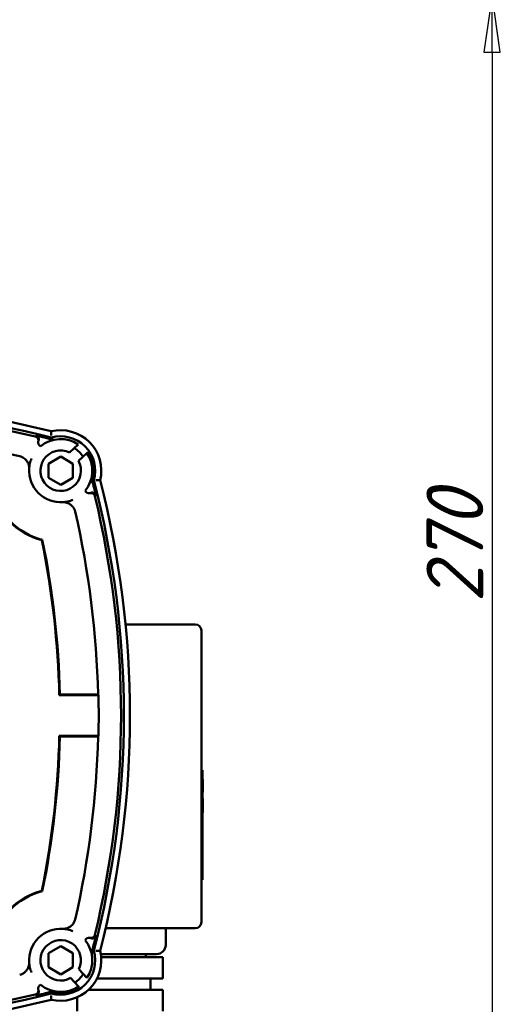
# Model space of a CAD drawing. Header units: millimetres. Extents: x 0 to 1680, y 0 to 1188.
# Tile 29 of 30: x 1331 to 1451, y 752 to 995. Entities that reach past the tile are written whole.
import ezdxf

# ---------------------------------------------------------------- set-up
doc = ezdxf.new("R2010")
doc.units = ezdxf.units.MM
doc.header["$LTSCALE"] = 4
doc.layers.add('Видимый контур (ГОСТ)', color=7, linetype='Continuous', lineweight=50)
doc.layers.add('Размер (ГОСТ)', color=7, linetype='Continuous', lineweight=25)
doc.styles.add('Обычный текст (ГОСТ)', font='GOST Common Italic.ttf')
doc.dimstyles.new('Обычный (ГОСТ)', dxfattribs={"dimscale": 4, "dimtxt": 3.5, "dimasz": 3.5, "dimexe": 1, "dimexo": 0, "dimgap": 0.5, "dimtad": 1, "dimtxsty": 'Обычный текст (ГОСТ)', "dimblk": 'Filled-1', "dimcen": 0.09, "dimdle": 15, "dimclrd": 256, "dimclre": 256, "dimclrt": 256, "dimazin": 2, "dimtfac": 0.714286, "dimtdec": 3, "dimtmove": 0, "dimatfit": 3, "dimfxl": 1, "dimtolj": 1, "dimlwd": 25, "dimlwe": 25, "dimarcsym": 0})

# ---------------------------------------------------------------- blocks, each defined once
blk = doc.blocks.new('Filled-1')
at = {"color": 0}
for p, q in [((0, 0), (-1, 0.143)), ((-1, 0.143), (-1, -0.143)), ((-1, 0), (0, 0)), ((-1, -0.143), (0, 0))]:
    blk.add_line(p, q, dxfattribs=at)
at = {"color": 0, "flags": 128}
blk.add_lwpolyline([(-1, -0.143), (0, 0), (-1, 0.143), (-1, -0.143)], dxfattribs=at)
at = {"color": 0}
blk.add_solid([(-1, -0.143), (0, 0), (-1, 0.143), (-1, -0.143)], dxfattribs=at)
blk = doc.blocks.new('*D13')
at = {"layer": 'Defpoints', "color": 0, "linetype": 'Continuous', "transparency": 16777216}
for p in [(1221.99, 1001.44), (1217.93, 731.44), (1447.12, 731.44)]:
    blk.add_point(p, dxfattribs=at)
at = {"layer": 'Размер (ГОСТ)', "linetype": 'Continuous', "lineweight": 25, "transparency": 16777216}
for p, q in [((1221.99, 1001.44), (1451.12, 1001.44)), ((1447.12, 987.44), (1447.12, 745.44)), ((1217.93, 731.44), (1451.12, 731.44))]:
    blk.add_line(p, q, dxfattribs=at)
at = {"layer": 'Размер (ГОСТ)', "linetype": 'Continuous', "lineweight": 25, "transparency": 16777216, "xscale": 14, "yscale": 14, "zscale": 14}
for p, rotation in [((1447.12, 1001.44), 90), ((1447.12, 731.44), 270)]:
    blk.add_blockref('Filled-1', p, dxfattribs=dict(at, rotation=rotation))
at = {"layer": 'Размер (ГОСТ)', "linetype": 'Continuous', "lineweight": 25, "transparency": 16777216, "insert": (1430.94, 851.57), "char_height": 14, "attachment_point": 1, "rotation": 90, "style": 'Обычный текст (ГОСТ)'}
blk.add_mtext('\\A1;270', dxfattribs=at)

msp = doc.modelspace()

# ---------------------------------------------------------------- linework, layer by layer
at = {"layer": 'Видимый контур (ГОСТ)'}
for p, q in [((1342.902, 888.629), (1345.083, 890.601)), ((1337.738, 885.853), (1340.738, 887.585)), ((1340.738, 887.585), (1343.738, 885.853)), ((1347.209, 888.479), (1345.097, 886.569)), ((1347.209, 888.479), (1347.438, 888.686)), ((1347.438, 888.686), (1347.463, 888.708)), ((1337.738, 882.389), (1337.738, 885.853)), ((1343.738, 885.853), (1343.738, 882.389)), ((1340.738, 880.657), (1337.738, 882.389)), ((1343.738, 882.389), (1340.738, 880.657)), ((1373.935, 846.164), (1356.722, 846.164)), ((1375.435, 844.664), (1375.435, 840.914)), ((1375.435, 776.414), (1375.435, 840.914)), ((1349.288, 828.849), (1340.549, 828.849)), ((1350.049, 828.692), (1340.395, 828.692)), ((1340.395, 818.692), (1350.049, 818.692)), ((1340.549, 818.535), (1349.288, 818.535)), ((1375.435, 810.205), (1375.685, 810.205)), ((1375.685, 810.205), (1375.685, 783.123)), ((1375.685, 807.863), (1375.785, 807.863)), ((1375.785, 807.863), (1375.785, 804.815)), ((1375.685, 804.815), (1375.785, 804.815)), ((1375.685, 804.751), (1375.785, 804.751)), ((1375.785, 804.815), (1375.785, 804.751)), ((1375.685, 803.228), (1375.785, 803.228)), ((1375.685, 803.107), (1375.785, 803.107)), ((1375.685, 803.022), (1375.785, 803.022)), ((1375.685, 802.866), (1375.785, 802.866)), ((1375.685, 802.489), (1375.785, 802.489)), ((1375.785, 803.228), (1375.785, 803.107)), ((1375.785, 803.107), (1375.785, 803.072)), ((1375.785, 803.072), (1375.785, 803.022)), ((1375.785, 803.022), (1375.785, 802.866)), ((1375.785, 802.866), (1375.785, 802.489)), ((1375.785, 802.489), (1375.785, 801.946)), ((1375.685, 801.946), (1375.785, 801.946)), ((1375.685, 801.651), (1375.785, 801.651)), ((1375.685, 800.921), (1375.785, 800.921)), ((1375.685, 800.546), (1375.785, 800.546)), ((1375.685, 800.392), (1375.785, 800.392)), ((1375.685, 799.735), (1375.785, 799.735)), ((1375.785, 801.946), (1375.785, 801.651)), ((1375.785, 801.651), (1375.785, 800.921)), ((1375.785, 800.921), (1375.785, 800.546)), ((1375.785, 800.546), (1375.785, 800.392)), ((1375.785, 800.392), (1375.785, 799.735)), ((1375.435, 783.123), (1375.685, 783.123)), ((1375.435, 776.414), (1375.435, 772.664)), ((1351.805, 771.164), (1373.935, 771.164)), ((1366.623, 771.164), (1366.623, 767.039)), ((1337.738, 764.995), (1340.738, 766.727)), ((1340.738, 766.727), (1343.738, 764.995)), ((1337.738, 761.531), (1337.738, 764.995)), ((1343.738, 764.995), (1343.738, 761.531)), ((1364.373, 764.789), (1350.62, 764.789)), ((1356.842, 764.039), (1350.707, 764.039)), ((1356.842, 764.039), (1360.396, 764.039)), ((1364.97, 764.039), (1360.396, 764.039)), ((1361.748, 764.789), (1361.748, 764.039)), ((1364.97, 764.039), (1365.907, 764.039)), ((1365.907, 764.039), (1365.907, 758.789)), ((1340.738, 759.799), (1337.738, 761.531)), ((1343.738, 761.531), (1340.738, 759.799)), ((1345.245, 761.099), (1347.217, 758.918)), ((1345.095, 756.792), (1343.186, 758.904)), ((1350.058, 758.789), (1349.681, 758.789)), ((1356.842, 758.789), (1350.058, 758.789)), ((1360.396, 758.789), (1356.842, 758.789)), ((1364.97, 758.789), (1360.396, 758.789)), ((1362.873, 758.789), (1362.873, 755.981)), ((1365.907, 758.789), (1364.97, 758.789)), ((1345.095, 756.792), (1345.302, 756.563)), ((1345.302, 756.563), (1345.325, 756.538)), ((1350.101, 755.981), (1347.59, 755.981)), ((1347.873, 756.257), (1347.873, 755.981)), ((1350.101, 755.981), (1353.621, 755.981)), ((1360.44, 755.981), (1353.621, 755.981)), ((1360.44, 755.981), (1363.321, 755.981)), ((1365.711, 755.981), (1363.321, 755.981)), ((1365.711, 755.981), (1365.942, 755.981)), ((1365.942, 755.981), (1365.942, 750.731)), ((1344.804, 754.127), (1344.804, 750.731))]:
    msp.add_line(p, q, dxfattribs=at)
for centre, radius, start, end in [((1280.309, 668.38), 231.313, 75.4619, 104.5381), ((1280.309, 668.38), 232.812, 75.55894, 104.44106), ((1280.309, 668.38), 230.614, 76.41796, 103.58204), ((1280.309, 668.38), 225.012, 77.07808, 88.77107), ((1280.309, 668.38), 230.92, 75.28146, 76.41138), ((1340.738, 884.121), 10, 346.295, 103.705), ((1340.738, 884.121), 8.5, 343.85219, 106.14781), ((1336.17, 891.085), 1, 165.91166, 248.00204), ((1340.738, 884.121), 7.802, 56.15491, 129.30445), ((1340.738, 884.121), 6.5, 32.30526, 59.04235), ((1340.738, 884.121), 5, 64.35456, 29.31692), ((1340.738, 884.121), 7.802, 320.69555, 33.955), ((1340.738, 884.121), 8.107, 343.09837, 34.26471), ((1340.738, 884.121), 7.802, 176.05023, 273.94977), ((1124.996, 823.692), 230.92, 13.58862, 14.56518), ((1124.996, 823.692), 231.313, 345.4619, 14.5381), ((1124.996, 823.692), 232.812, 345.55894, 14.44106), ((1340.738, 884.121), 17.802, 195.20837, 254.79163), ((1340.738, 884.121), 17.644, 194.89473, 255.10527), ((1347.702, 879.554), 1, 201.99796, 284.08834), ((1124.996, 823.692), 230.614, 346.41796, 13.58204), ((1124.996, 823.692), 225.012, 1.30999, 12.92192), ((1124.996, 823.692), 215.457, 1.32975, 11.58021), ((1124.996, 823.692), 215.614, 1.37057, 11.606), ((1373.935, 844.664), 1.5, 0, 90), ((1124.996, 823.692), 225.108, 358.72727, 1.27273), ((1124.996, 823.692), 215.457, 348.41979, 358.67025), ((1124.996, 823.692), 215.614, 348.394, 358.62943), ((1124.996, 823.692), 225.012, 347.07808, 358.69001), ((1340.738, 763.263), 17.802, 105.20837, 164.79163), ((1340.738, 763.263), 17.644, 104.89473, 165.10527), ((1340.738, 763.263), 7.802, 86.05024, 183.94976), ((1373.935, 772.664), 1.5, 270, 0), ((1340.738, 763.263), 5, 334.35456, 299.31692), ((1347.702, 767.83), 1, 75.91166, 158.00204), ((1340.738, 763.263), 7.802, 326.15491, 39.30445), ((1124.996, 823.692), 230.92, 345.28146, 346.41138), ((1340.738, 763.263), 10, 256.295, 13.705), ((1340.738, 763.263), 8.5, 253.85219, 16.14781), ((1364.373, 767.039), 2.25, 270, 0), ((1340.738, 763.263), 6.5, 302.30526, 329.04235), ((1336.17, 756.299), 1, 111.99796, 194.08834), ((1340.738, 763.263), 7.802, 230.69555, 303.955), ((1340.738, 763.263), 8.107, 253.09837, 304.26471), ((1280.309, 979.005), 231.313, 255.4619, 284.5381), ((1280.309, 979.005), 232.812, 255.55894, 284.44106), ((1280.309, 979.005), 230.614, 256.41796, 283.58204), ((1280.309, 979.005), 230.92, 283.58862, 284.56518)]:
    msp.add_arc(centre, radius, start, end, dxfattribs=at)
for centre, major_axis, ratio, start_param, end_param in [((4480.193, 131.108), (-3144.995, 760.212), 0.0174578, 6.2803373, 6.2830421), ((587.725, 4023.577), (760.212, -3144.995), 0.0174578, 0.0001432, 0.002848), ((1124.996, 549.926), (0, 410.858), 0.7456588, 5.4581046, 5.4585822), ((1124.996, 1097.458), (0, -410.858), 0.7456588, 0.8246031, 0.8250808), ((587.725, -2376.192), (760.212, 3144.995), 0.0174578, 6.2803373, 6.2830421), ((4480.193, 1516.276), (-3144.995, -760.212), 0.0174578, 0.0001432, 0.002848)]:
    msp.add_ellipse(centre, major_axis=major_axis, ratio=ratio, start_param=start_param, end_param=end_param, dxfattribs=at)
for points, knots in [([(1334.465, 892.545), (1334.508, 892.534), (1334.55, 892.521), (1334.59, 892.505), (1334.632, 892.489), (1334.672, 892.47), (1334.711, 892.449), (1334.748, 892.429), (1334.783, 892.406), (1334.816, 892.382), (1334.852, 892.356), (1334.887, 892.327), (1334.919, 892.297), (1334.951, 892.267), (1334.981, 892.234), (1335.009, 892.2), (1335.014, 892.194), (1335.018, 892.188), (1335.023, 892.183), (1335.043, 892.156), (1335.062, 892.128), (1335.08, 892.099), (1335.103, 892.062), (1335.124, 892.023), (1335.142, 891.983), (1335.16, 891.942), (1335.176, 891.901), (1335.188, 891.858), (1335.197, 891.831), (1335.204, 891.804), (1335.209, 891.776), (1335.212, 891.763), (1335.214, 891.75), (1335.217, 891.737), (1335.224, 891.693), (1335.228, 891.649), (1335.23, 891.605), (1335.23, 891.581), (1335.23, 891.556), (1335.229, 891.532), (1335.228, 891.488), (1335.223, 891.444), (1335.215, 891.4), (1335.211, 891.376), (1335.206, 891.352), (1335.2, 891.328)], [0, 0, 0, 0, 0.01315075, 0.01315075, 0.01315075, 0.02657041, 0.02657041, 0.02657041, 0.03904101, 0.03904101, 0.03904101, 0.05243859, 0.05243859, 0.05243859, 0.06575092, 0.06575092, 0.06575092, 0.06794925, 0.06794925, 0.06794925, 0.07809104, 0.07809104, 0.07809104, 0.09136372, 0.09136372, 0.09136372, 0.10470237, 0.10470237, 0.10470237, 0.11323539, 0.11323539, 0.11323539, 0.11716361, 0.11716361, 0.11716361, 0.13049835, 0.13049835, 0.13049835, 0.13778965, 0.13778965, 0.13778965, 0.15109885, 0.15109885, 0.15109885, 0.15841303, 0.15841303, 0.15841303, 0.15841303]), ([(1334.563, 892.835), (1334.605, 892.825), (1334.647, 892.812), (1334.688, 892.796), (1334.729, 892.78), (1334.77, 892.761), (1334.809, 892.739), (1334.845, 892.719), (1334.88, 892.697), (1334.914, 892.673), (1334.95, 892.646), (1334.984, 892.618), (1335.016, 892.587), (1335.048, 892.557), (1335.078, 892.525), (1335.106, 892.49), (1335.125, 892.468), (1335.142, 892.444), (1335.158, 892.42), (1335.165, 892.41), (1335.171, 892.4), (1335.177, 892.39), (1335.201, 892.353), (1335.221, 892.314), (1335.239, 892.274), (1335.257, 892.233), (1335.273, 892.192), (1335.286, 892.149), (1335.297, 892.109), (1335.307, 892.069), (1335.314, 892.028), (1335.318, 892.005), (1335.321, 891.981), (1335.323, 891.958), (1335.327, 891.914), (1335.328, 891.87), (1335.327, 891.825), (1335.326, 891.799), (1335.324, 891.773), (1335.321, 891.746), (1335.315, 891.702), (1335.307, 891.658), (1335.296, 891.615), (1335.286, 891.573), (1335.272, 891.531), (1335.256, 891.49), (1335.253, 891.485), (1335.251, 891.479), (1335.249, 891.474)], [0, 0, 0, 0, 0.01312315, 0.01312315, 0.01312315, 0.02655603, 0.02655603, 0.02655603, 0.0390419, 0.0390419, 0.0390419, 0.05245912, 0.05245912, 0.05245912, 0.06573805, 0.06573805, 0.06573805, 0.07453662, 0.07453662, 0.07453662, 0.07808554, 0.07808554, 0.07808554, 0.09130445, 0.09130445, 0.09130445, 0.10466335, 0.10466335, 0.10466335, 0.11714859, 0.11714859, 0.11714859, 0.12419585, 0.12419585, 0.12419585, 0.13754727, 0.13754727, 0.13754727, 0.14547648, 0.14547648, 0.14547648, 0.15883041, 0.15883041, 0.15883041, 0.17205678, 0.17205678, 0.17205678, 0.17380017, 0.17380017, 0.17380017, 0.17380017]), ([(1338.368, 892.804), (1338.368, 892.877), (1338.367, 892.951), (1338.367, 893.023), (1338.367, 893.094), (1338.367, 893.163), (1338.367, 893.229), (1338.366, 893.35), (1338.367, 893.461), (1338.367, 893.554), (1338.367, 893.644), (1338.368, 893.715), (1338.368, 893.764), (1338.368, 893.812), (1338.368, 893.836), (1338.368, 893.836)], [-0.31991777, -0.31991777, -0.31991777, -0.31991777, -0.29776311, -0.29776311, -0.29776311, -0.27614556, -0.27614556, -0.27614556, -0.23632792, -0.23632792, -0.23632792, -0.19773559, -0.19773559, -0.19773559, -0.15972744, -0.15972744, -0.15972744, -0.15972744]), ([(1338.997, 891.726), (1338.824, 891.774), (1338.69, 891.812), (1338.524, 891.861), (1338.466, 891.879), (1338.398, 891.903), (1338.382, 891.909), (1338.38, 891.913), (1338.38, 891.913), (1338.38, 891.913)], [0.721306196, 0.721306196, 0.721306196, 0.721306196, 0.762128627, 0.762128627, 0.789782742, 0.789782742, 0.809787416, 0.809787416, 0.810787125, 0.810787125, 0.810787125, 0.810787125]), ([(1330.626, 887.693), (1330.962, 887.616), (1331.23, 887.492), (1331.727, 887.21), (1332, 886.983), (1332.237, 886.707), (1332.247, 886.696), (1332.257, 886.684)], [0, 0, 0, 0, 0.10333489, 0.10333489, 0.26984711, 0.26984711, 0.27728317, 0.27728317, 0.27728317, 0.27728317]), ([(1332.954, 884.658), (1332.967, 884.847), (1332.987, 885.033), (1333.047, 885.451), (1333.09, 885.681), (1333.144, 885.909), (1333.195, 886.127), (1333.256, 886.344), (1333.386, 886.74), (1333.453, 886.921), (1333.527, 887.099)], [-10.3465896, -10.3465896, -10.3465896, -10.3465896, -8.1278023, -8.1278023, -5.3441402, -5.3441402, -5.3441402, -2.6720701, -2.6720701, -0.4004776, -0.4004776, -0.4004776, -0.4004776]), ([(1332.257, 886.684), (1332.239, 886.673), (1332.22, 886.662), (1332.199, 886.65), (1332.198, 886.649), (1332.196, 886.648)], [0.1756522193, 0.1756522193, 0.1756522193, 0.1756522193, 0.1813015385, 0.1813015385, 0.1818705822, 0.1818705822, 0.1818705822, 0.1818705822]), ([(1332.257, 886.684), (1332.351, 886.571), (1332.437, 886.453), (1332.616, 886.165), (1332.701, 885.99), (1332.799, 885.735), (1332.829, 885.643), (1332.866, 885.512), (1332.878, 885.465), (1332.893, 885.4), (1332.898, 885.377), (1332.905, 885.344), (1332.907, 885.333), (1332.912, 885.307), (1332.914, 885.296), (1332.915, 885.291)], [0.16511913, 0.16511913, 0.16511913, 0.16511913, 0.20901691, 0.20901691, 0.27090625, 0.27090625, 0.30571103, 0.30571103, 0.32545665, 0.32545665, 0.33708849, 0.33708849, 0.34423313, 0.34423313, 0.35560517, 0.35560517, 0.35560517, 0.35560517]), ([(1332.915, 885.291), (1332.932, 885.217), (1332.949, 885.118), (1332.96, 884.945), (1332.962, 884.891), (1332.961, 884.805), (1332.96, 884.776), (1332.959, 884.731), (1332.958, 884.717), (1332.956, 884.688), (1332.955, 884.673), (1332.954, 884.658)], [0.00051203, 0.00051203, 0.00051203, 0.00051203, 0.1573396, 0.1573396, 0.21521212, 0.21521212, 0.23780105, 0.23780105, 0.24706117, 0.24706117, 0.25539911, 0.25539911, 0.25539911, 0.25539911]), ([(1349.42, 881.752), (1349.494, 881.751), (1349.568, 881.751), (1349.64, 881.751), (1349.71, 881.75), (1349.779, 881.75), (1349.845, 881.75), (1349.967, 881.75), (1350.077, 881.75), (1350.17, 881.75), (1350.26, 881.751), (1350.331, 881.751), (1350.38, 881.751), (1350.428, 881.752), (1350.453, 881.752), (1350.453, 881.752)], [-0.31990975, -0.31990975, -0.31990975, -0.31990975, -0.29774916, -0.29774916, -0.29774916, -0.27613227, -0.27613227, -0.27613227, -0.23631761, -0.23631761, -0.23631761, -0.19772722, -0.19772722, -0.19772722, -0.15971948, -0.15971948, -0.15971948, -0.15971948]), ([(1347.945, 878.584), (1347.988, 878.595), (1348.031, 878.602), (1348.075, 878.607), (1348.119, 878.612), (1348.163, 878.614), (1348.207, 878.614), (1348.249, 878.613), (1348.29, 878.609), (1348.332, 878.603), (1348.352, 878.601), (1348.372, 878.597), (1348.392, 878.593), (1348.436, 878.584), (1348.478, 878.572), (1348.52, 878.557), (1348.562, 878.543), (1348.602, 878.525), (1348.642, 878.505), (1348.661, 878.496), (1348.679, 878.486), (1348.697, 878.475), (1348.733, 878.454), (1348.767, 878.431), (1348.799, 878.406), (1348.834, 878.379), (1348.868, 878.349), (1348.899, 878.318), (1348.93, 878.286), (1348.959, 878.253), (1348.986, 878.217), (1349.013, 878.182), (1349.037, 878.144), (1349.059, 878.106), (1349.071, 878.085), (1349.082, 878.064), (1349.092, 878.042), (1349.111, 878.002), (1349.128, 877.961), (1349.141, 877.919), (1349.149, 877.896), (1349.155, 877.873), (1349.161, 877.849)], [0, 0, 0, 0, 0.01323959, 0.01323959, 0.01323959, 0.02659689, 0.02659689, 0.02659689, 0.03911702, 0.03911702, 0.03911702, 0.04526964, 0.04526964, 0.04526964, 0.05858957, 0.05858957, 0.05858957, 0.07189876, 0.07189876, 0.07189876, 0.07822178, 0.07822178, 0.07822178, 0.09056101, 0.09056101, 0.09056101, 0.10396741, 0.10396741, 0.10396741, 0.11730025, 0.11730025, 0.11730025, 0.13067843, 0.13067843, 0.13067843, 0.13785858, 0.13785858, 0.13785858, 0.15113183, 0.15113183, 0.15113183, 0.15841694, 0.15841694, 0.15841694, 0.15841694]), ([(1348.09, 878.632), (1348.131, 878.65), (1348.173, 878.664), (1348.215, 878.676), (1348.258, 878.687), (1348.301, 878.696), (1348.345, 878.702), (1348.386, 878.707), (1348.428, 878.711), (1348.47, 878.711), (1348.505, 878.711), (1348.54, 878.71), (1348.575, 878.706), (1348.619, 878.702), (1348.662, 878.695), (1348.706, 878.685), (1348.749, 878.675), (1348.791, 878.662), (1348.833, 878.647), (1348.839, 878.644), (1348.844, 878.642), (1348.85, 878.64), (1348.892, 878.623), (1348.932, 878.604), (1348.971, 878.582), (1348.993, 878.57), (1349.015, 878.556), (1349.036, 878.542), (1349.073, 878.517), (1349.108, 878.49), (1349.142, 878.46), (1349.153, 878.45), (1349.164, 878.44), (1349.175, 878.429), (1349.207, 878.398), (1349.236, 878.365), (1349.264, 878.33), (1349.291, 878.295), (1349.317, 878.259), (1349.339, 878.22), (1349.342, 878.216), (1349.345, 878.212), (1349.347, 878.207), (1349.369, 878.169), (1349.389, 878.128), (1349.406, 878.087), (1349.423, 878.047), (1349.437, 878.005), (1349.448, 877.963), (1349.449, 877.958), (1349.45, 877.952), (1349.452, 877.946)], [0, 0, 0, 0, 0.01322703, 0.01322703, 0.01322703, 0.02659705, 0.02659705, 0.02659705, 0.03911789, 0.03911789, 0.03911789, 0.04966352, 0.04966352, 0.04966352, 0.06300212, 0.06300212, 0.06300212, 0.07631758, 0.07631758, 0.07631758, 0.07822334, 0.07822334, 0.07822334, 0.09159664, 0.09159664, 0.09159664, 0.0993611, 0.0993611, 0.0993611, 0.11277345, 0.11277345, 0.11277345, 0.11730206, 0.11730206, 0.11730206, 0.1306407, 0.1306407, 0.1306407, 0.14401556, 0.14401556, 0.14401556, 0.14555298, 0.14555298, 0.14555298, 0.15895211, 0.15895211, 0.15895211, 0.1720823, 0.1720823, 0.1720823, 0.1738043, 0.1738043, 0.1738043, 0.1738043]), ([(1343.716, 876.91), (1343.537, 876.837), (1343.357, 876.77), (1342.96, 876.639), (1342.744, 876.579), (1342.525, 876.527), (1342.298, 876.473), (1342.068, 876.43), (1341.65, 876.371), (1341.463, 876.351), (1341.275, 876.338)], [-10.5109868, -10.5109868, -10.5109868, -10.5109868, -8.2393942, -8.2393942, -5.5673241, -5.5673241, -5.5673241, -2.7836621, -2.7836621, -0.5648748, -0.5648748, -0.5648748, -0.5648748]), ([(1341.275, 876.338), (1341.29, 876.339), (1341.305, 876.34), (1341.337, 876.342), (1341.353, 876.342), (1341.395, 876.344), (1341.419, 876.344), (1341.489, 876.345), (1341.532, 876.344), (1341.707, 876.336), (1341.82, 876.319), (1341.907, 876.299)], [0, 0, 0, 0, 0.00455786, 0.00455786, 0.01036639, 0.01036639, 0.02110274, 0.02110274, 0.04882123, 0.04882123, 0.15780926, 0.15780926, 0.15780926, 0.15780926]), ([(1341.907, 876.299), (1341.91, 876.298), (1341.916, 876.297), (1341.937, 876.293), (1341.955, 876.289), (1342.014, 876.277), (1342.064, 876.266), (1342.212, 876.228), (1342.342, 876.189), (1342.676, 876.054), (1342.886, 875.945), (1343.163, 875.751), (1343.234, 875.696), (1343.3, 875.641)], [0.00001882, 0.00001882, 0.00001882, 0.00001882, 0.00710995, 0.00710995, 0.01885826, 0.01885826, 0.04027376, 0.04027376, 0.08275615, 0.08275615, 0.1381384, 0.1381384, 0.15864678, 0.15864678, 0.15864678, 0.15864678]), ([(1343.265, 875.579), (1343.266, 875.581), (1343.267, 875.583), (1343.279, 875.603), (1343.289, 875.622), (1343.3, 875.641)], [-0.0006493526, -0.0006493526, -0.0006493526, -0.0006493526, 0, 0, 0.006448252, 0.006448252, 0.006448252, 0.006448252]), ([(1343.3, 875.641), (1343.432, 875.531), (1343.56, 875.406), (1343.832, 875.083), (1343.964, 874.885), (1344.18, 874.456), (1344.257, 874.239), (1344.31, 874.01)], [0.098128, 0.098128, 0.098128, 0.098128, 0.14104813, 0.14104813, 0.19592576, 0.19592576, 0.25275826, 0.25275826, 0.25275826, 0.25275826]), ([(1349.288, 828.849), (1349.411, 828.849), (1349.557, 828.848), (1349.766, 828.843), (1349.867, 828.84), (1349.949, 828.836)], [0.44459589, 0.44459589, 0.44459589, 0.44459589, 0.481619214, 0.481619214, 0.512528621, 0.512528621, 0.512528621, 0.512528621]), ([(1349.949, 818.548), (1349.867, 818.544), (1349.766, 818.541), (1349.557, 818.536), (1349.411, 818.535), (1349.288, 818.535)], [0.080339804, 0.080339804, 0.080339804, 0.080339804, 0.111249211, 0.111249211, 0.148272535, 0.148272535, 0.148272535, 0.148272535]), ([(1344.31, 773.374), (1344.233, 773.039), (1344.108, 772.771), (1343.826, 772.273), (1343.599, 772), (1343.324, 771.763), (1343.312, 771.753), (1343.3, 771.743)], [0, 0, 0, 0, 0.10333497, 0.10333497, 0.26984727, 0.26984727, 0.27728342, 0.27728342, 0.27728342, 0.27728342]), ([(1341.907, 771.085), (1341.834, 771.069), (1341.734, 771.052), (1341.562, 771.041), (1341.507, 771.039), (1341.421, 771.04), (1341.393, 771.04), (1341.348, 771.042), (1341.334, 771.043), (1341.304, 771.044), (1341.29, 771.045), (1341.275, 771.046)], [0.00051203, 0.00051203, 0.00051203, 0.00051203, 0.15733961, 0.15733961, 0.21521213, 0.21521213, 0.23780106, 0.23780106, 0.24706117, 0.24706117, 0.25539911, 0.25539911, 0.25539911, 0.25539911]), ([(1341.275, 771.046), (1341.463, 771.033), (1341.65, 771.014), (1342.068, 770.954), (1342.298, 770.911), (1342.525, 770.857), (1342.744, 770.806), (1342.96, 770.745), (1343.357, 770.615), (1343.537, 770.548), (1343.716, 770.474)], [-10.3465898, -10.3465898, -10.3465898, -10.3465898, -8.1278683, -8.1278683, -5.3441394, -5.3441394, -5.3441394, -2.6720697, -2.6720697, -0.4004778, -0.4004778, -0.4004778, -0.4004778]), ([(1343.3, 771.743), (1343.188, 771.649), (1343.069, 771.564), (1342.781, 771.385), (1342.607, 771.3), (1342.351, 771.201), (1342.26, 771.171), (1342.129, 771.135), (1342.082, 771.123), (1342.016, 771.108), (1341.993, 771.103), (1341.961, 771.096), (1341.949, 771.094), (1341.924, 771.089), (1341.912, 771.087), (1341.907, 771.085)], [0.16511909, 0.16511909, 0.16511909, 0.16511909, 0.20901857, 0.20901857, 0.2709072, 0.2709072, 0.30571159, 0.30571159, 0.32545699, 0.32545699, 0.33708871, 0.33708871, 0.34423328, 0.34423328, 0.35560521, 0.35560521, 0.35560521, 0.35560521]), ([(1343.265, 771.805), (1343.266, 771.803), (1343.267, 771.801), (1343.279, 771.781), (1343.289, 771.762), (1343.3, 771.743)], [-0.0006503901, -0.0006503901, -0.0006503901, -0.0006503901, 0, 0, 0.0064471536, 0.0064471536, 0.0064471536, 0.0064471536]), ([(1349.161, 769.535), (1349.151, 769.493), (1349.138, 769.451), (1349.122, 769.41), (1349.106, 769.369), (1349.087, 769.328), (1349.065, 769.289), (1349.045, 769.253), (1349.023, 769.218), (1348.999, 769.184), (1348.972, 769.148), (1348.944, 769.114), (1348.913, 769.082), (1348.883, 769.05), (1348.851, 769.02), (1348.816, 768.992), (1348.811, 768.987), (1348.805, 768.983), (1348.799, 768.978), (1348.772, 768.958), (1348.745, 768.938), (1348.716, 768.921), (1348.678, 768.897), (1348.639, 768.877), (1348.599, 768.859), (1348.559, 768.84), (1348.517, 768.825), (1348.475, 768.812), (1348.448, 768.804), (1348.42, 768.797), (1348.392, 768.791), (1348.379, 768.789), (1348.367, 768.786), (1348.354, 768.784), (1348.31, 768.777), (1348.266, 768.772), (1348.221, 768.771), (1348.197, 768.77), (1348.173, 768.77), (1348.148, 768.771), (1348.104, 768.773), (1348.06, 768.778), (1348.016, 768.785), (1347.992, 768.789), (1347.969, 768.794), (1347.945, 768.8)], [0, 0, 0, 0, 0.01315071, 0.01315071, 0.01315071, 0.02657037, 0.02657037, 0.02657037, 0.03904101, 0.03904101, 0.03904101, 0.05243858, 0.05243858, 0.05243858, 0.06575093, 0.06575093, 0.06575093, 0.06794925, 0.06794925, 0.06794925, 0.07809104, 0.07809104, 0.07809104, 0.09136374, 0.09136374, 0.09136374, 0.10470242, 0.10470242, 0.10470242, 0.11323539, 0.11323539, 0.11323539, 0.11716361, 0.11716361, 0.11716361, 0.13049835, 0.13049835, 0.13049835, 0.13778965, 0.13778965, 0.13778965, 0.15109883, 0.15109883, 0.15109883, 0.15841303, 0.15841303, 0.15841303, 0.15841303]), ([(1349.452, 769.438), (1349.441, 769.395), (1349.428, 769.354), (1349.412, 769.313), (1349.396, 769.272), (1349.377, 769.231), (1349.356, 769.192), (1349.336, 769.156), (1349.313, 769.121), (1349.289, 769.087), (1349.263, 769.051), (1349.234, 769.017), (1349.204, 768.984), (1349.173, 768.952), (1349.141, 768.922), (1349.107, 768.895), (1349.084, 768.876), (1349.061, 768.859), (1349.036, 768.842), (1349.027, 768.836), (1349.017, 768.829), (1349.007, 768.823), (1348.969, 768.8), (1348.93, 768.779), (1348.89, 768.761), (1348.85, 768.743), (1348.808, 768.728), (1348.766, 768.715), (1348.726, 768.703), (1348.685, 768.694), (1348.644, 768.687), (1348.621, 768.683), (1348.598, 768.68), (1348.575, 768.678), (1348.53, 768.674), (1348.486, 768.672), (1348.442, 768.674), (1348.415, 768.675), (1348.389, 768.677), (1348.363, 768.68), (1348.319, 768.685), (1348.275, 768.693), (1348.232, 768.704), (1348.189, 768.715), (1348.147, 768.729), (1348.106, 768.745), (1348.101, 768.747), (1348.096, 768.75), (1348.09, 768.752)], [0, 0, 0, 0, 0.01312311, 0.01312311, 0.01312311, 0.02655598, 0.02655598, 0.02655598, 0.0390419, 0.0390419, 0.0390419, 0.05245911, 0.05245911, 0.05245911, 0.06573806, 0.06573806, 0.06573806, 0.07453662, 0.07453662, 0.07453662, 0.07808554, 0.07808554, 0.07808554, 0.09130448, 0.09130448, 0.09130448, 0.1046634, 0.1046634, 0.1046634, 0.11714859, 0.11714859, 0.11714859, 0.12419585, 0.12419585, 0.12419585, 0.13754727, 0.13754727, 0.13754727, 0.14547648, 0.14547648, 0.14547648, 0.1588304, 0.1588304, 0.1588304, 0.17205674, 0.17205674, 0.17205674, 0.17380017, 0.17380017, 0.17380017, 0.17380017]), ([(1348.342, 765.004), (1348.39, 765.176), (1348.429, 765.311), (1348.478, 765.476), (1348.496, 765.535), (1348.519, 765.602), (1348.526, 765.619), (1348.529, 765.621), (1348.529, 765.621), (1348.529, 765.621)], [0.721306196, 0.721306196, 0.721306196, 0.721306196, 0.762128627, 0.762128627, 0.789782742, 0.789782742, 0.809787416, 0.809787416, 0.810787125, 0.810787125, 0.810787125, 0.810787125]), ([(1349.42, 765.633), (1349.494, 765.633), (1349.568, 765.633), (1349.64, 765.634), (1349.71, 765.634), (1349.779, 765.634), (1349.845, 765.634), (1349.967, 765.634), (1350.077, 765.634), (1350.17, 765.634), (1350.26, 765.633), (1350.331, 765.633), (1350.38, 765.633), (1350.428, 765.633), (1350.453, 765.632), (1350.453, 765.632)], [-0.31991777, -0.31991777, -0.31991777, -0.31991777, -0.29776311, -0.29776311, -0.29776311, -0.27614556, -0.27614556, -0.27614556, -0.23632792, -0.23632792, -0.23632792, -0.19773559, -0.19773559, -0.19773559, -0.15972743, -0.15972743, -0.15972743, -0.15972743]), ([(1332.196, 760.736), (1332.198, 760.735), (1332.199, 760.734), (1332.22, 760.722), (1332.239, 760.711), (1332.257, 760.701)], [-0.0006493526, -0.0006493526, -0.0006493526, -0.0006493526, 0, 0, 0.0064481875, 0.0064481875, 0.0064481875, 0.0064481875]), ([(1332.915, 762.094), (1332.915, 762.09), (1332.913, 762.085), (1332.909, 762.064), (1332.906, 762.045), (1332.893, 761.986), (1332.882, 761.937), (1332.844, 761.789), (1332.805, 761.659), (1332.67, 761.324), (1332.561, 761.115), (1332.367, 760.838), (1332.313, 760.767), (1332.257, 760.701)], [0.00001882, 0.00001882, 0.00001882, 0.00001882, 0.00710994, 0.00710994, 0.01885824, 0.01885824, 0.04027372, 0.04027372, 0.08275608, 0.08275608, 0.13813835, 0.13813835, 0.15864681, 0.15864681, 0.15864681, 0.15864681]), ([(1332.954, 762.726), (1332.956, 762.711), (1332.956, 762.696), (1332.958, 762.664), (1332.959, 762.647), (1332.96, 762.605), (1332.961, 762.582), (1332.962, 762.512), (1332.96, 762.468), (1332.953, 762.294), (1332.935, 762.181), (1332.915, 762.094)], [0, 0, 0, 0, 0.00455786, 0.00455786, 0.0103664, 0.0103664, 0.02110275, 0.02110275, 0.04882125, 0.04882125, 0.15780929, 0.15780929, 0.15780929, 0.15780929]), ([(1333.527, 760.285), (1333.454, 760.462), (1333.388, 760.64), (1333.258, 761.033), (1333.198, 761.247), (1333.146, 761.464), (1333.092, 761.693), (1333.048, 761.925), (1332.988, 762.347), (1332.968, 762.536), (1332.954, 762.726)], [-10.510987, -10.510987, -10.510987, -10.510987, -8.2631874, -8.2631874, -5.6149353, -5.6149353, -5.6149353, -2.8074677, -2.8074677, -0.564875, -0.564875, -0.564875, -0.564875]), ([(1332.257, 760.701), (1332.147, 760.569), (1332.022, 760.441), (1331.699, 760.168), (1331.501, 760.037), (1331.072, 759.821), (1330.856, 759.744), (1330.626, 759.691)], [0.09812795, 0.09812795, 0.09812795, 0.09812795, 0.14104822, 0.14104822, 0.19592583, 0.19592583, 0.25275832, 0.25275832, 0.25275832, 0.25275832]), ([(1335.2, 756.056), (1335.211, 756.013), (1335.219, 755.97), (1335.224, 755.926), (1335.229, 755.882), (1335.231, 755.838), (1335.23, 755.793), (1335.229, 755.752), (1335.226, 755.71), (1335.22, 755.669), (1335.217, 755.649), (1335.213, 755.629), (1335.209, 755.608), (1335.2, 755.565), (1335.188, 755.522), (1335.174, 755.481), (1335.159, 755.439), (1335.142, 755.398), (1335.122, 755.359), (1335.112, 755.34), (1335.102, 755.322), (1335.091, 755.304), (1335.071, 755.268), (1335.048, 755.234), (1335.023, 755.202), (1334.995, 755.166), (1334.966, 755.133), (1334.934, 755.102), (1334.903, 755.071), (1334.869, 755.042), (1334.834, 755.015), (1334.798, 754.988), (1334.761, 754.964), (1334.722, 754.942), (1334.701, 754.93), (1334.68, 754.919), (1334.658, 754.909), (1334.619, 754.889), (1334.577, 754.873), (1334.535, 754.859), (1334.512, 754.852), (1334.489, 754.845), (1334.465, 754.84)], [0, 0, 0, 0, 0.01323956, 0.01323956, 0.01323956, 0.02659686, 0.02659686, 0.02659686, 0.03911702, 0.03911702, 0.03911702, 0.04526964, 0.04526964, 0.04526964, 0.05858959, 0.05858959, 0.05858959, 0.0718988, 0.0718988, 0.0718988, 0.07822178, 0.07822178, 0.07822178, 0.09056101, 0.09056101, 0.09056101, 0.10396742, 0.10396742, 0.10396742, 0.11730025, 0.11730025, 0.11730025, 0.13067842, 0.13067842, 0.13067842, 0.13785858, 0.13785858, 0.13785858, 0.15113181, 0.15113181, 0.15113181, 0.15841694, 0.15841694, 0.15841694, 0.15841694]), ([(1335.249, 755.91), (1335.266, 755.87), (1335.28, 755.828), (1335.292, 755.786), (1335.304, 755.743), (1335.312, 755.699), (1335.318, 755.656), (1335.324, 755.614), (1335.327, 755.573), (1335.327, 755.531), (1335.328, 755.496), (1335.326, 755.461), (1335.323, 755.426), (1335.319, 755.382), (1335.312, 755.338), (1335.302, 755.295), (1335.292, 755.252), (1335.279, 755.21), (1335.263, 755.168), (1335.261, 755.162), (1335.259, 755.156), (1335.256, 755.15), (1335.24, 755.109), (1335.22, 755.069), (1335.199, 755.03), (1335.186, 755.008), (1335.173, 754.986), (1335.158, 754.964), (1335.133, 754.927), (1335.106, 754.892), (1335.077, 754.859), (1335.066, 754.848), (1335.056, 754.837), (1335.046, 754.826), (1335.015, 754.794), (1334.982, 754.764), (1334.947, 754.737), (1334.912, 754.709), (1334.875, 754.684), (1334.837, 754.661), (1334.833, 754.659), (1334.828, 754.656), (1334.824, 754.654), (1334.785, 754.631), (1334.745, 754.612), (1334.704, 754.595), (1334.663, 754.578), (1334.622, 754.564), (1334.58, 754.553), (1334.574, 754.552), (1334.569, 754.55), (1334.563, 754.549)], [0, 0, 0, 0, 0.01322699, 0.01322699, 0.01322699, 0.02659702, 0.02659702, 0.02659702, 0.03911789, 0.03911789, 0.03911789, 0.04966352, 0.04966352, 0.04966352, 0.06300214, 0.06300214, 0.06300214, 0.07631763, 0.07631763, 0.07631763, 0.07822334, 0.07822334, 0.07822334, 0.09159667, 0.09159667, 0.09159667, 0.0993611, 0.0993611, 0.0993611, 0.11277345, 0.11277345, 0.11277345, 0.11730206, 0.11730206, 0.11730206, 0.13064072, 0.13064072, 0.13064072, 0.14401556, 0.14401556, 0.14401556, 0.14555298, 0.14555298, 0.14555298, 0.1589521, 0.1589521, 0.1589521, 0.17208225, 0.17208225, 0.17208225, 0.1738043, 0.1738043, 0.1738043, 0.1738043]), ([(1338.368, 754.581), (1338.368, 754.507), (1338.367, 754.433), (1338.367, 754.361), (1338.367, 754.29), (1338.367, 754.221), (1338.367, 754.155), (1338.366, 754.034), (1338.367, 753.923), (1338.367, 753.831), (1338.367, 753.741), (1338.368, 753.669), (1338.368, 753.621), (1338.368, 753.573), (1338.368, 753.548), (1338.368, 753.548)], [-0.31990975, -0.31990975, -0.31990975, -0.31990975, -0.29774915, -0.29774915, -0.29774915, -0.27613227, -0.27613227, -0.27613227, -0.23631761, -0.23631761, -0.23631761, -0.19772722, -0.19772722, -0.19772722, -0.15971948, -0.15971948, -0.15971948, -0.15971948])]:
    msp.add_open_spline(points, degree=3, knots=knots, dxfattribs=at)
for points in [[(1338.374, 892.286), (1338.375, 892.163), (1338.377, 892.038), (1338.38, 891.913)], [(1348.902, 881.757), (1348.768, 881.759), (1348.631, 881.761), (1348.494, 881.764)], [(1336.068, 866.943), (1336.112, 866.985), (1336.157, 867.027), (1336.202, 867.07)], [(1336.068, 780.441), (1336.112, 780.399), (1336.157, 780.357), (1336.202, 780.315)], [(1348.902, 765.627), (1348.78, 765.625), (1348.655, 765.623), (1348.529, 765.621)], [(1338.374, 755.099), (1338.375, 755.233), (1338.378, 755.37), (1338.381, 755.506)]]:
    msp.add_open_spline(points, degree=3, dxfattribs=at)
for points, weights in [([(1340.395, 828.692), (1340.472, 828.771), (1340.549, 828.849)], [1.00000000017, 1.00000000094, 1.00000000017]), ([(1340.395, 818.692), (1340.472, 818.614), (1340.549, 818.535)], [1.00000000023, 1.00000000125, 1.00000000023])]:
    msp.add_rational_spline(points, weights, degree=2, dxfattribs=at)

# ---------------------------------------------------------------- dimensions: what is measured, and where the dimension line sits
at = {"layer": 'Размер (ГОСТ)', "linetype": 'Continuous', "lineweight": 25}
dim = msp.add_linear_dim(base=(1447.122, 731.444), p1=(1221.989, 1001.444), p2=(1217.934, 731.444), angle=270, dimstyle='Обычный (ГОСТ)', override={"dimgap": 0.5, "dimdec": 2, "dimtol": 0, "dimlim": 0, "dimtp": 0, "dimtm": 0, "dimtdec": 3, "dimtofl": 0, "dimatfit": 1}, dxfattribs=at)
dim.commit()
dim.dimension.update_dxf_attribs({"geometry": '*D13', "text_midpoint": (1447.122, 866.444), "dimtype": 160})

doc.saveas('drawing.dxf')
